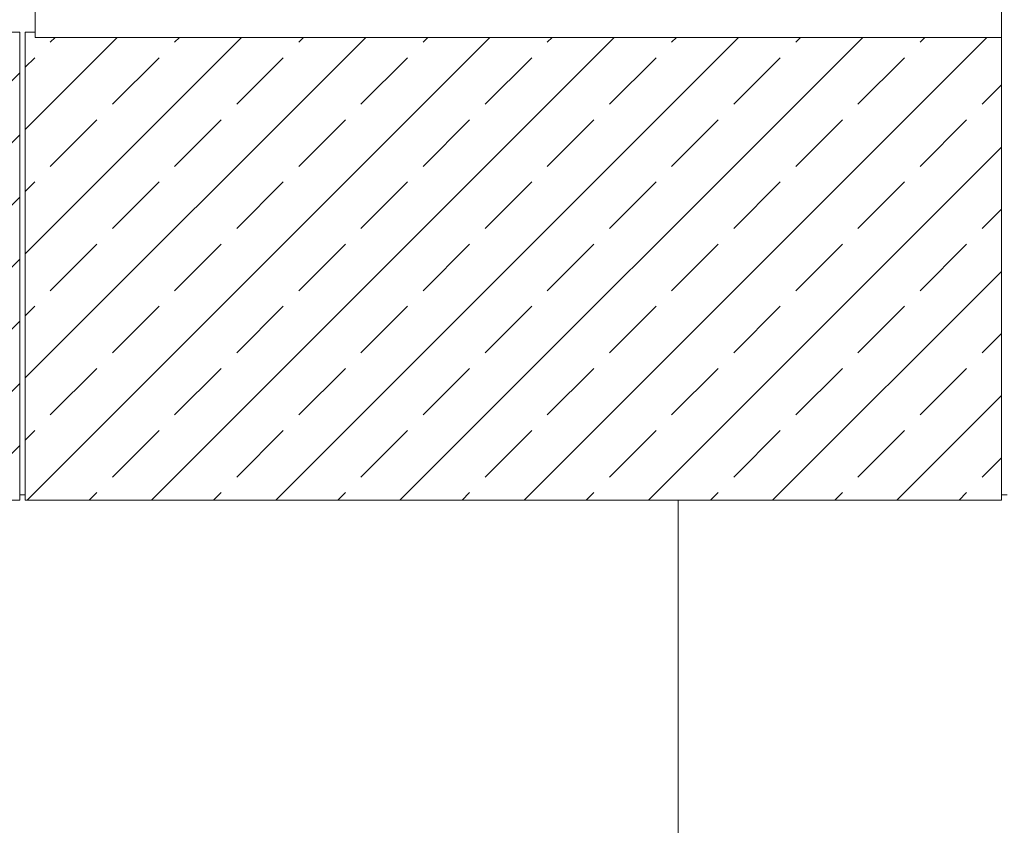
# Model space of a CAD drawing. Header units: millimetres. Extents: x 52659 to 1698020, y -10054 to 104697.
# Tile 13 of 256: x 138712 to 140506, y 11656 to 13123. Entities that reach past the tile are written whole.
import ezdxf

# ---------------------------------------------------------------- set-up
doc = ezdxf.new("R2010")
doc.units = ezdxf.units.MM
doc.header["$MEASUREMENT"] = 0
for name, color, linetype in [('02-04 CASSETTES FONCEES', 7, 'Continuous'), ('02-04 Mur.Construction', 7, 'Continuous'), ('05-02 Cotation 200ème 100ème.Cotations', 7, 'Continuous'), ('08-01 2D Dessin général.2D', 7, 'Continuous'), ('Fenêtres ARCHICAD', 7, 'Continuous')]:
    doc.layers.add(name, color=color, linetype=linetype)
doc.styles.add('STYLE_GENERE_3', font='ARIALN.TTF')
doc.dimstyles.new('STYLE_GENERE__2', dxfattribs={"dimtxt": 200, "dimasz": 95, "dimexe": 0.18, "dimexo": 100, "dimgap": 0, "dimtad": 0, "dimlfac": 0.001, "dimzin": 0, "dimdsep": 46, "dimtxsty": 'STYLE_GENERE_3', "dimblk": 'ARROWHEAD_6', "dimblk1": 'ARROWHEAD_6', "dimblk2": 'ARROWHEAD_6', "dimcen": 0.09, "dimclrd": 7, "dimclre": 7, "dimclrt": 7, "dimazin": 0, "dimtfac": 1, "dimtdec": 4, "dimtmove": 0, "dimatfit": 3, "dimfxl": 1, "dimtolj": 1, "dimtzin": 0, "dimarcsym": 0})

# ---------------------------------------------------------------- blocks, each defined once
blk = doc.blocks.new('Élément de coupe_215_1', base_point=(131932.7, 5158.1))
at = {"layer": 'Fenêtres ARCHICAD', "color": 7, "linetype": 'Continuous', "lineweight": 5}
for p, q in [((138800.7, 13998), (138800.7, 13238.1)), ((138830.7, 13268.1), (138830.7, 13998)), ((139590.7, 13998), (139590.7, 13268.1)), ((139650.7, 13268.1), (139650.7, 13998)), ((140410.7, 13998), (140410.7, 13268.1)), ((140440.7, 13238.1), (140440.7, 13998)), ((139605.7, 13268.1), (138830.7, 13268.1)), ((139635.7, 13268.1), (139605.7, 13268.1)), ((140410.7, 13268.1), (139635.7, 13268.1)), ((138800.7, 13238.1), (140440.7, 13238.1)), ((138740.7, 13178.1), (140500.7, 13178.1)), ((138740.7, 13140.9), (138740.7, 13146)), ((140500.7, 13140.9), (140500.7, 13146)), ((138740.7, 13090.8), (138740.7, 13140.9)), ((140500.7, 13140.9), (138740.7, 13140.9)), ((140500.7, 13090.8), (140500.7, 13140.9)), ((140500.7, 13090.8), (138740.7, 13090.8))]:
    blk.add_line(p, q, dxfattribs=at)
blk = doc.blocks.new('Élément de coupe_235_1', base_point=(131932.7, 5158.1))
at = {"layer": '02-04 Mur.Construction', "color": 7, "linetype": 'Continuous', "lineweight": 9}
for p, q in [((138722.5, 12258.1), (138712.5, 12258.1)), ((140510.6, 12258.1), (140500.6, 12258.1))]:
    blk.add_line(p, q, dxfattribs=at)
blk = doc.blocks.new('Élément de coupe_362_1', base_point=(131932.7, 5158.1))
at = {"layer": '02-04 CASSETTES FONCEES', "color": 7, "linetype": 'Continuous', "lineweight": 9}
for p, q in [((138722.5, 13100.1), (138722.5, 12248.1)), ((138740.7, 13100.1), (138722.5, 13100.1)), ((138722.5, 12470.6), (139342.7, 13090.8)), ((138722.5, 12696.9), (139116.4, 13090.8)), ((138722.5, 12923.2), (138890.1, 13090.8)), ((138726.2, 12248.1), (139569, 13090.8)), ((138768.3, 13082.1), (138777, 13090.8)), ((138952.5, 12248.1), (139795.2, 13090.8)), ((138994.5, 13082.1), (139003.3, 13090.8)), ((139178.7, 12248.1), (140021.5, 13090.8)), ((139220.8, 13082.1), (139229.5, 13090.8)), ((139405, 12248.1), (140247.8, 13090.8)), ((139447.1, 13082.1), (139455.8, 13090.8)), ((139631.3, 12248.1), (140474.1, 13090.8)), ((139673.4, 13082.1), (139682.1, 13090.8)), ((139899.6, 13082.1), (139908.4, 13090.8)), ((140125.9, 13082.1), (140134.6, 13090.8)), ((140352.2, 13082.1), (140360.9, 13090.8)), ((140500.6, 12248.1), (140500.6, 13090.8)), ((138722.5, 13036.3), (138740, 13053.8)), ((138881.4, 12969), (138966.3, 13053.8)), ((139107.7, 12969), (139192.5, 13053.8)), ((139333.9, 12969), (139418.8, 13053.8)), ((139560.2, 12969), (139645.1, 13053.8)), ((139786.5, 12969), (139871.4, 13053.8)), ((140012.8, 12969), (140097.6, 13053.8)), ((140239, 12969), (140323.9, 13053.8)), ((140465.3, 12969), (140500.6, 13004.2)), ((138768.3, 12855.8), (138853.1, 12940.7)), ((138994.5, 12855.8), (139079.4, 12940.7)), ((139220.8, 12855.8), (139305.7, 12940.7)), ((139447.1, 12855.8), (139531.9, 12940.7)), ((139673.4, 12855.8), (139758.2, 12940.7)), ((139899.6, 12855.8), (139984.5, 12940.7)), ((140125.9, 12855.8), (140210.8, 12940.7)), ((140352.2, 12855.8), (140437, 12940.7)), ((139857.6, 12248.1), (140500.6, 12891.1)), ((138722.5, 12810), (138740, 12827.5)), ((138881.4, 12742.7), (138966.3, 12827.5)), ((139107.7, 12742.7), (139192.5, 12827.5)), ((139333.9, 12742.7), (139418.8, 12827.5)), ((139560.2, 12742.7), (139645.1, 12827.5)), ((139786.5, 12742.7), (139871.4, 12827.5)), ((140012.8, 12742.7), (140097.6, 12827.5)), ((140239, 12742.7), (140323.9, 12827.5)), ((140465.3, 12742.7), (140500.6, 12777.9)), ((138768.3, 12629.5), (138853.1, 12714.4)), ((138994.5, 12629.5), (139079.4, 12714.4)), ((139220.8, 12629.5), (139305.7, 12714.4)), ((139447.1, 12629.5), (139531.9, 12714.4)), ((139673.4, 12629.5), (139758.2, 12714.4)), ((139899.6, 12629.5), (139984.5, 12714.4)), ((140125.9, 12629.5), (140210.8, 12714.4)), ((140352.2, 12629.5), (140437, 12714.4)), ((140083.8, 12248.1), (140500.6, 12664.8)), ((138722.5, 12583.8), (138740, 12601.3)), ((138881.4, 12516.4), (138966.3, 12601.3)), ((139107.7, 12516.4), (139192.5, 12601.3)), ((139333.9, 12516.4), (139418.8, 12601.3)), ((139560.2, 12516.4), (139645.1, 12601.3)), ((139786.5, 12516.4), (139871.4, 12601.3)), ((140012.8, 12516.4), (140097.6, 12601.3)), ((140239, 12516.4), (140323.9, 12601.3)), ((140465.3, 12516.4), (140500.6, 12551.7)), ((138768.3, 12403.3), (138853.1, 12488.1)), ((138994.5, 12403.3), (139079.4, 12488.1)), ((139220.8, 12403.3), (139305.7, 12488.1)), ((139447.1, 12403.3), (139531.9, 12488.1)), ((139673.4, 12403.3), (139758.2, 12488.1)), ((139899.6, 12403.3), (139984.5, 12488.1)), ((140125.9, 12403.3), (140210.8, 12488.1)), ((140352.2, 12403.3), (140437, 12488.1)), ((140310.1, 12248.1), (140500.6, 12438.5)), ((138722.5, 12357.5), (138740, 12375)), ((138881.4, 12290.1), (138966.3, 12375)), ((139107.7, 12290.1), (139192.5, 12375)), ((139333.9, 12290.1), (139418.8, 12375)), ((139560.2, 12290.1), (139645.1, 12375)), ((139786.5, 12290.1), (139871.4, 12375)), ((140012.8, 12290.1), (140097.6, 12375)), ((140239, 12290.1), (140323.9, 12375)), ((140465.3, 12290.1), (140500.6, 12325.4)), ((138722.5, 12248.1), (140500.6, 12248.1)), ((138839.3, 12248.1), (138853.1, 12261.8)), ((139065.6, 12248.1), (139079.4, 12261.8)), ((139291.9, 12248.1), (139305.7, 12261.8)), ((139518.2, 12248.1), (139531.9, 12261.8)), ((139744.4, 12248.1), (139758.2, 12261.8)), ((139970.7, 12248.1), (139984.5, 12261.8)), ((140197, 12248.1), (140210.8, 12261.8)), ((140423.3, 12248.1), (140437, 12261.8))]:
    blk.add_line(p, q, dxfattribs=at)
blk = doc.blocks.new('Élément de coupe_363_1', base_point=(131932.7, 5158.1))
at = {"layer": '02-04 CASSETTES FONCEES', "color": 7, "linetype": 'Continuous', "lineweight": 9}
for p, q in [((138712.5, 13100.1), (135722.5, 13100.1)), ((138712.5, 12248.1), (138712.5, 13100.1)), ((138655.1, 12969), (138712.5, 13026.3)), ((138047.4, 12248.1), (138712.5, 12913.2)), ((138655.1, 12742.7), (138712.5, 12800)), ((138273.7, 12248.1), (138712.5, 12686.9)), ((138655.1, 12516.4), (138712.5, 12573.8)), ((138499.9, 12248.1), (138712.5, 12460.6)), ((138655.1, 12290.1), (138712.5, 12347.5)), ((135722.5, 12248.1), (138712.5, 12248.1))]:
    blk.add_line(p, q, dxfattribs=at)
blk = doc.blocks.new('*D764', base_point=(131932.7, 5158.1))
at = {"layer": '05-02 Cotation 200ème 100ème.Cotations', "color": 7, "linetype": 'Continuous', "lineweight": 25, "transparency": 16777216}
for p, q in [((135853.9, 14458.1), (135953.9, 14358.1)), ((135853.9, 11412.6), (135953.9, 11312.6))]:
    blk.add_line(p, q, dxfattribs=at)
at = {"layer": '05-02 Cotation 200ème 100ème.Cotations', "color": 7, "linetype": 'Continuous', "lineweight": 13, "transparency": 16777216}
for p, q in [((135997.7, 14408.1), (135810.2, 14408.1)), ((135903.9, 13134.2), (135903.9, 14408.1)), ((135903.9, 11362.6), (135903.9, 12636.5)), ((135997.7, 11362.6), (135810.2, 11362.6))]:
    blk.add_line(p, q, dxfattribs=at)
at = {"layer": '05-02 Cotation 200ème 100ème.Cotations', "color": 7, "lineweight": 9, "transparency": 16777216, "char_height": 200, "attachment_point": 7, "rotation": 90, "style": 'STYLE_GENERE_3'}
for s, insert in [('\\A1;0,40', (135861, 14381.8)), ('\\A1;3,05', (136003.9, 12661.3))]:
    blk.add_mtext(s, dxfattribs=dict(at, insert=insert))
blk = doc.blocks.new('ARROWHEAD_6')
at = {"color": 0, "linetype": 'Continuous', "lineweight": 0}
for p, q in [((-0.5, -0.5), (0.5, 0.5)), ((0, 0), (-1, 0))]:
    blk.add_line(p, q, dxfattribs=at)

msp = doc.modelspace()

# ---------------------------------------------------------------- linework, layer by layer
at = {"layer": '08-01 2D Dessin général.2D', "color": 7, "linetype": 'Continuous', "lineweight": 9}
msp.add_line((139911.721, 11378.072), (139911.721, 12248.072), dxfattribs=at)

# ---------------------------------------------------------------- block references
at = {"layer": '02-04 CASSETTES FONCEES', "lineweight": 0}
for name in ['Élément de coupe_363_1', 'Élément de coupe_362_1']:
    msp.add_blockref(name, (131932.668, 5158.072), dxfattribs=at)
at = {"layer": '02-04 Mur.Construction', "lineweight": 0}
msp.add_blockref('Élément de coupe_235_1', (131932.668, 5158.072), dxfattribs=at)
at = {"layer": 'Fenêtres ARCHICAD', "lineweight": 0}
msp.add_blockref('Élément de coupe_215_1', (131932.668, 5158.072), dxfattribs=at)

# ---------------------------------------------------------------- dimensions: what is measured, and where the dimension line sits
at = {"layer": '05-02 Cotation 200ème 100ème.Cotations', "color": 7, "linetype": 'Continuous', "lineweight": 13}
dim = msp.add_linear_dim(base=(135903.901, 14408.072), p1=(220897.887, 11362.595), p2=(220602.668, 14408.072), angle=90, dimstyle='STYLE_GENERE__2', dxfattribs=at)
dim.commit()
dim.dimension.update_dxf_attribs({"geometry": '*D764', "text_midpoint": (135903.901, 12921.098), "dimtype": 160, "text_rotation": 90})

doc.saveas('drawing.dxf')
